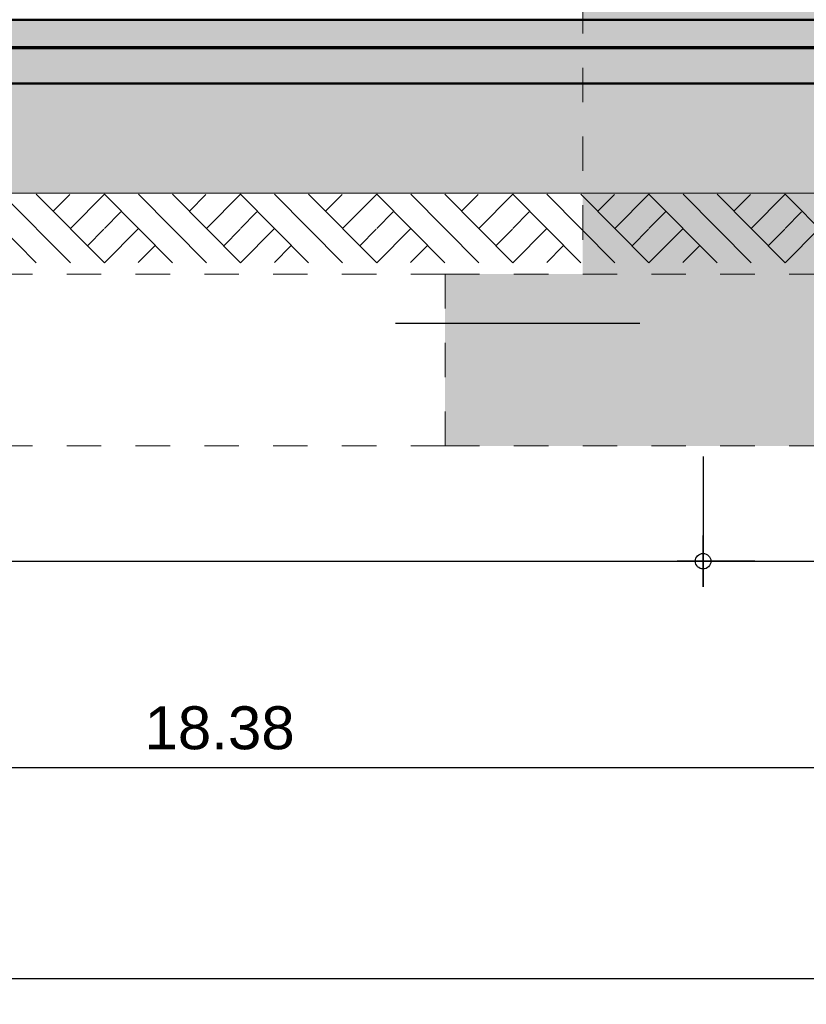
# Model space of a CAD drawing. Header units: metres. Extents: x 1316.5 to 1415.3, y -94.1 to -52.
# Tile 144 of 256: x 1351.4 to 1353.7, y -65.4 to -62.5. Entities that reach past the tile are written whole.
import ezdxf

# ---------------------------------------------------------------- set-up
doc = ezdxf.new("R2010")
doc.units = ezdxf.units.M
doc.header["$PDMODE"] = 65
doc.linetypes.add('AUSGEZOGEN', pattern=[0])
doc.linetypes.add('VERDECKT2_S2', pattern=[0.03, 0.02, -0.01])
for name, color, linetype, lineweight in [('XR$11$Allgemein', 4, 'AUSGEZOGEN', 13), ('XR$11$Muster', 4, 'AUSGEZOGEN', 13), ('XR$11$Wand', 1, 'AUSGEZOGEN', 50), ('XR$12$Maßlinie 1_50', 7, 'AUSGEZOGEN', 25), ('XR$13$Allgemein', 4, 'AUSGEZOGEN', 13), ('XR$13$Design', 4, 'AUSGEZOGEN', 13), ('XR$13$Muster', 4, 'AUSGEZOGEN', 13), ('XR$13$Möblierung', 4, 'AUSGEZOGEN', 13), ('XR$13$Wand', 1, 'AUSGEZOGEN', 50)]:
    doc.layers.add(name, color=color, linetype=linetype, lineweight=lineweight)
doc.styles.add('ARIAL', font='arial.ttf')
doc.dimstyles.new('DIMSTYLE_53', dxfattribs={"dimtxt": 0.125, "dimasz": 0.15, "dimexe": 0, "dimexo": 0, "dimgap": 0.0625, "dimtad": 2, "dimrnd": 0.005, "dimzin": 4, "dimdsep": 46, "dimtxsty": 'ARIAL', "dimblk1": 'ALL_ML_KREIS', "dimblk2": 'ALL_ML_KREIS', "dimsah": 1, "dimcen": 0, "dimclrd": 3, "dimclre": 3, "dimclrt": 3, "dimadec": 0, "dimazin": 0, "dimtfac": 1, "dimtdec": 0, "dimtix": 1, "dimtmove": 2, "dimatfit": 3, "dimfxl": 0, "dimtzin": 0, "dimlwd": 0, "dimlwe": 25, "dimarcsym": 0})
doc.dimstyles.new('DIMSTYLE_54', dxfattribs={"dimtxt": 0.125, "dimasz": 0.15, "dimexe": 0, "dimexo": 0, "dimgap": 0.0625, "dimtad": 2, "dimrnd": 0.005, "dimzin": 4, "dimdsep": 46, "dimtxsty": 'ARIAL', "dimblk1": 'ALL_ML_KREIS', "dimblk2": 'ALL_ML_KREIS', "dimsah": 1, "dimcen": 0, "dimclrd": 3, "dimclre": 3, "dimclrt": 3, "dimadec": 0, "dimazin": 0, "dimtfac": 1, "dimtdec": 0, "dimtix": 1, "dimtmove": 2, "dimatfit": 3, "dimfxl": 0, "dimtzin": 0, "dimlwd": 0, "dimlwe": 25, "dimarcsym": 0})
doc.dimstyles.new('DIMSTYLE_59', dxfattribs={"dimtxt": 0.175, "dimasz": 0.15, "dimexe": 0, "dimexo": 0, "dimgap": 0.0875, "dimtad": 2, "dimrnd": 0.005, "dimzin": 4, "dimdsep": 46, "dimtxsty": 'ARIAL', "dimblk1": 'ALL_ML_KREIS', "dimblk2": 'ALL_ML_KREIS', "dimsah": 1, "dimcen": 0, "dimclrd": 3, "dimclre": 3, "dimclrt": 3, "dimadec": 0, "dimazin": 0, "dimtfac": 1, "dimtdec": 0, "dimtix": 1, "dimtmove": 2, "dimatfit": 3, "dimfxl": 0, "dimtzin": 0, "dimlwd": 0, "dimlwe": 25, "dimarcsym": 0})

# ---------------------------------------------------------------- blocks, each defined once
blk = doc.blocks.new('ALL_ML_KREIS')
at = {"color": 0, "linetype": 'ByBlock', "lineweight": -2}
for p, q in [((0, -0.5), (0, 0.5)), ((-1, 0), (0.5, 0))]:
    blk.add_line(p, q, dxfattribs=at)
blk.add_circle((0, 0), 0.15, dxfattribs=at)
blk = doc.blocks.new('*D764')
at = {"layer": 'DEFPOINTS', "color": 3, "linetype": 'AUSGEZOGEN', "lineweight": 25, "transparency": 33554687}
for p in [(1361.1501, -55.5733), (1342.7701, -56.5768), (1342.7701, -64.661)]:
    blk.add_point(p, dxfattribs=at)
at = {"layer": 'XR$12$Maßlinie 1_50', "color": 3, "linetype": 'AUSGEZOGEN', "lineweight": -2, "transparency": 33554687}
for p, q in [((1342.7701, -64.361), (1342.7701, -64.661)), ((1361.1501, -64.361), (1361.1501, -64.661)), ((1342.7701, -64.661), (1361.1501, -64.661))]:
    blk.add_line(p, q, dxfattribs=at)
at = {"layer": 'XR$12$Maßlinie 1_50', "color": 3, "linetype": 'AUSGEZOGEN', "lineweight": 25, "transparency": 33554687, "xscale": 0.15, "yscale": 0.15, "zscale": 0.15, "rotation": 180}
blk.add_blockref('ALL_ML_KREIS', (1342.7701, -64.661), dxfattribs=at)
at = {"layer": 'XR$12$Maßlinie 1_50', "color": 3, "linetype": 'AUSGEZOGEN', "lineweight": 25, "transparency": 33554687, "xscale": 0.15, "yscale": 0.15, "zscale": 0.15}
blk.add_blockref('ALL_ML_KREIS', (1361.1501, -64.661), dxfattribs=at)
at = {"layer": 'XR$12$Maßlinie 1_50', "color": 3, "linetype": 'AUSGEZOGEN', "lineweight": 25, "transparency": 33554687, "insert": (1351.9642, -64.5463), "char_height": 0.125, "width": 0.625, "attachment_point": 5, "style": 'ARIAL'}
blk.add_mtext('\\A1;{\\A1;{18.38\\H0.082500;\\S^ ;}}', dxfattribs=at)
blk = doc.blocks.new('*D769')
at = {"layer": 'DEFPOINTS', "color": 3, "linetype": 'AUSGEZOGEN', "lineweight": 25, "transparency": 33554687}
for p in [(1348.3701, -58.965), (1353.3701, -59.1463), (1348.3701, -64.0607)]:
    blk.add_point(p, dxfattribs=at)
at = {"layer": 'XR$12$Maßlinie 1_50', "color": 3, "linetype": 'AUSGEZOGEN', "lineweight": -2, "transparency": 33554687}
for p, q in [((1348.3701, -63.7557), (1348.3701, -64.0607)), ((1353.3701, -63.7557), (1353.3701, -64.0607)), ((1348.3701, -64.0607), (1353.3701, -64.0607))]:
    blk.add_line(p, q, dxfattribs=at)
at = {"layer": 'XR$12$Maßlinie 1_50', "color": 3, "linetype": 'AUSGEZOGEN', "lineweight": 25, "transparency": 33554687, "xscale": 0.15, "yscale": 0.15, "zscale": 0.15, "rotation": 180}
blk.add_blockref('ALL_ML_KREIS', (1348.3701, -64.0607), dxfattribs=at)
at = {"layer": 'XR$12$Maßlinie 1_50', "color": 3, "linetype": 'AUSGEZOGEN', "lineweight": 25, "transparency": 33554687, "xscale": 0.15, "yscale": 0.15, "zscale": 0.15}
blk.add_blockref('ALL_ML_KREIS', (1353.3701, -64.0607), dxfattribs=at)
at = {"layer": 'XR$12$Maßlinie 1_50', "color": 3, "linetype": 'AUSGEZOGEN', "lineweight": 25, "transparency": 33554687, "insert": (1350.8794, -63.9461), "char_height": 0.125, "width": 0.5, "attachment_point": 5, "style": 'ARIAL'}
blk.add_mtext('\\A1;{\\A1;{5.00\\H0.082500;\\S^ ;}}', dxfattribs=at)
blk = doc.blocks.new('*D770')
at = {"layer": 'DEFPOINTS', "color": 3, "linetype": 'AUSGEZOGEN', "lineweight": 25, "transparency": 33554687}
for p in [(1358.3701, -59.0865), (1353.3701, -59.1463), (1353.3701, -64.0607)]:
    blk.add_point(p, dxfattribs=at)
at = {"layer": 'XR$12$Maßlinie 1_50', "color": 3, "linetype": 'AUSGEZOGEN', "lineweight": -2, "transparency": 33554687}
for p, q in [((1353.3701, -63.7557), (1353.3701, -64.0607)), ((1358.3701, -63.7557), (1358.3701, -64.0607)), ((1353.3701, -64.0607), (1358.3701, -64.0607))]:
    blk.add_line(p, q, dxfattribs=at)
at = {"layer": 'XR$12$Maßlinie 1_50', "color": 3, "linetype": 'AUSGEZOGEN', "lineweight": 25, "transparency": 33554687, "xscale": 0.15, "yscale": 0.15, "zscale": 0.15, "rotation": 180}
blk.add_blockref('ALL_ML_KREIS', (1353.3701, -64.0607), dxfattribs=at)
at = {"layer": 'XR$12$Maßlinie 1_50', "color": 3, "linetype": 'AUSGEZOGEN', "lineweight": 25, "transparency": 33554687, "xscale": 0.15, "yscale": 0.15, "zscale": 0.15}
blk.add_blockref('ALL_ML_KREIS', (1358.3701, -64.0607), dxfattribs=at)
at = {"layer": 'XR$12$Maßlinie 1_50', "color": 3, "linetype": 'AUSGEZOGEN', "lineweight": 25, "transparency": 33554687, "insert": (1355.8794, -63.9461), "char_height": 0.125, "width": 0.5, "attachment_point": 5, "style": 'ARIAL'}
blk.add_mtext('\\A1;{\\A1;{5.00\\H0.082500;\\S^ ;}}', dxfattribs=at)
blk = doc.blocks.new('*D795')
at = {"layer": 'DEFPOINTS', "color": 3, "linetype": 'AUSGEZOGEN', "lineweight": 25, "transparency": 33554687}
for p in [(1388.4801, -59.7858), (1342.7701, -60.2158), (1342.7701, -65.2751)]:
    blk.add_point(p, dxfattribs=at)
at = {"layer": 'XR$12$Maßlinie 1_50', "color": 3, "linetype": 'AUSGEZOGEN', "lineweight": -2, "transparency": 33554687}
for p, q in [((1342.7701, -64.9751), (1342.7701, -65.2751)), ((1388.4801, -64.9751), (1388.4801, -65.2751)), ((1342.7701, -65.2751), (1388.4801, -65.2751))]:
    blk.add_line(p, q, dxfattribs=at)
at = {"layer": 'XR$12$Maßlinie 1_50', "color": 3, "linetype": 'AUSGEZOGEN', "lineweight": 25, "transparency": 33554687, "xscale": 0.15, "yscale": 0.15, "zscale": 0.15, "rotation": 180}
blk.add_blockref('ALL_ML_KREIS', (1342.7701, -65.2751), dxfattribs=at)
at = {"layer": 'XR$12$Maßlinie 1_50', "color": 3, "linetype": 'AUSGEZOGEN', "lineweight": 25, "transparency": 33554687, "xscale": 0.15, "yscale": 0.15, "zscale": 0.15}
blk.add_blockref('ALL_ML_KREIS', (1388.4801, -65.2751), dxfattribs=at)
at = {"layer": 'XR$12$Maßlinie 1_50', "color": 3, "linetype": 'AUSGEZOGEN', "lineweight": 25, "transparency": 33554687, "insert": (1365.6454, -65.1346), "char_height": 0.175, "width": 0.875, "attachment_point": 5, "style": 'ARIAL'}
blk.add_mtext('\\A1;{\\fArial|i0|b1;\\A1;{45.71\\H0.115500;\\S^ ;}}', dxfattribs=at)
blk = doc.blocks.new('MUSTERELEMENT_102')
at = {"layer": 'XR$13$Design', "color": 52, "linetype": 'AUSGEZOGEN', "lineweight": 13, "transparency": 33554687}
for p, q in [((1351.2334, -62.9923), (1351.4313, -63.1923)), ((1351.3324, -62.9923), (1351.5303, -63.1923)), ((1351.4313, -62.9923), (1351.6293, -63.1923)), ((1351.4804, -63.0421), (1351.5287, -62.9935)), ((1351.5303, -63.0923), (1351.6293, -62.9923)), ((1351.6293, -62.9923), (1351.8272, -63.1923)), ((1351.7282, -62.9923), (1351.9262, -63.1923)), ((1351.8272, -62.9923), (1352.0251, -63.1923)), ((1351.8763, -63.0421), (1351.9246, -62.9935)), ((1351.9262, -63.0923), (1352.0251, -62.9923)), ((1352.0251, -62.9923), (1352.2231, -63.1923)), ((1352.1241, -62.9923), (1352.322, -63.1923)), ((1352.2231, -62.9923), (1352.421, -63.1923)), ((1352.2722, -63.0421), (1352.3205, -62.9935)), ((1352.322, -63.0923), (1352.421, -62.9923)), ((1352.421, -62.9923), (1352.619, -63.1923)), ((1352.52, -62.9923), (1352.7179, -63.1923)), ((1352.619, -62.9923), (1352.8169, -63.1923)), ((1352.668, -63.0421), (1352.7163, -62.9935)), ((1352.7179, -63.0923), (1352.8169, -62.9923)), ((1352.8169, -62.9923), (1353.0148, -63.1923)), ((1352.9159, -62.9923), (1353.1138, -63.1923)), ((1353.0148, -62.9923), (1353.2128, -63.1923)), ((1353.0639, -63.0421), (1353.1122, -62.9935)), ((1353.1138, -63.0923), (1353.2128, -62.9923)), ((1353.2128, -62.9923), (1353.4107, -63.1923)), ((1353.3117, -62.9923), (1353.5097, -63.1923)), ((1353.4107, -62.9923), (1353.6086, -63.1923)), ((1353.4598, -63.0421), (1353.5081, -62.9935)), ((1353.5097, -63.0923), (1353.6086, -62.9923)), ((1353.6086, -62.9923), (1353.8066, -63.1923)), ((1351.6293, -63.0923), (1351.6772, -63.0437)), ((1352.0251, -63.0923), (1352.073, -63.0437)), ((1352.421, -63.0923), (1352.4689, -63.0437)), ((1352.8169, -63.0923), (1352.8648, -63.0437)), ((1353.2128, -63.0923), (1353.2607, -63.0437)), ((1353.6086, -63.0923), (1353.6565, -63.0437)), ((1351.5802, -63.1425), (1351.6281, -63.0941)), ((1351.6293, -63.1923), (1351.7282, -63.0923)), ((1351.9761, -63.1425), (1352.024, -63.0941)), ((1352.0251, -63.1923), (1352.1241, -63.0923)), ((1352.3719, -63.1425), (1352.4198, -63.0941)), ((1352.421, -63.1923), (1352.52, -63.0923)), ((1352.7678, -63.1425), (1352.8157, -63.0941)), ((1352.8169, -63.1923), (1352.9159, -63.0923)), ((1353.1637, -63.1425), (1353.2116, -63.0941)), ((1353.2128, -63.1923), (1353.3117, -63.0923)), ((1353.5595, -63.1425), (1353.6074, -63.0941)), ((1353.6086, -63.1923), (1353.7076, -63.0923)), ((1351.7278, -63.1913), (1351.7757, -63.1427)), ((1352.1237, -63.1913), (1352.1716, -63.1427)), ((1352.5196, -63.1913), (1352.5675, -63.1427)), ((1352.9155, -63.1913), (1352.9634, -63.1427)), ((1353.3113, -63.1913), (1353.3592, -63.1427))]:
    blk.add_line(p, q, dxfattribs=at)
blk = doc.blocks.new('MUSTERELEMENT_103')
at = {"layer": 'XR$13$Design', "color": 4, "linetype": 'AUSGEZOGEN', "lineweight": 13, "transparency": 33554687}
for p, q in [((1351.3063, -62.5648), (1351.3862, -62.5648)), ((1351.3063, -62.5698), (1351.3862, -62.5698)), ((1351.3862, -62.5648), (1351.4661, -62.5648)), ((1351.3862, -62.5648), (1351.3862, -62.5698)), ((1351.3862, -62.5648), (1351.3862, -62.5698)), ((1351.3862, -62.5658), (1351.4261, -62.5658)), ((1351.3862, -62.5668), (1351.4261, -62.5668)), ((1351.3862, -62.5678), (1351.4261, -62.5678)), ((1351.3862, -62.5688), (1351.4261, -62.5688)), ((1351.3862, -62.5698), (1351.4661, -62.5698)), ((1351.4261, -62.5648), (1351.4261, -62.5698)), ((1351.4661, -62.5648), (1351.5459, -62.5648)), ((1351.4661, -62.5648), (1351.4661, -62.5698)), ((1351.4661, -62.5648), (1351.4661, -62.5698)), ((1351.4661, -62.5658), (1351.506, -62.5658)), ((1351.4661, -62.5668), (1351.506, -62.5668)), ((1351.4661, -62.5678), (1351.506, -62.5678)), ((1351.4661, -62.5688), (1351.506, -62.5688)), ((1351.4661, -62.5698), (1351.5459, -62.5698)), ((1351.506, -62.5648), (1351.506, -62.5698)), ((1351.5459, -62.5648), (1351.6258, -62.5648)), ((1351.5459, -62.5648), (1351.5459, -62.5698)), ((1351.5459, -62.5648), (1351.5459, -62.5698)), ((1351.5459, -62.5658), (1351.5859, -62.5658)), ((1351.5459, -62.5668), (1351.5859, -62.5668)), ((1351.5459, -62.5678), (1351.5859, -62.5678)), ((1351.5459, -62.5688), (1351.5859, -62.5688)), ((1351.5459, -62.5698), (1351.6258, -62.5698)), ((1351.5859, -62.5648), (1351.5859, -62.5698)), ((1351.6258, -62.5648), (1351.7057, -62.5648)), ((1351.6258, -62.5648), (1351.6258, -62.5698)), ((1351.6258, -62.5648), (1351.6258, -62.5698)), ((1351.6258, -62.5658), (1351.6657, -62.5658)), ((1351.6258, -62.5668), (1351.6657, -62.5668)), ((1351.6258, -62.5678), (1351.6657, -62.5678)), ((1351.6258, -62.5688), (1351.6657, -62.5688)), ((1351.6258, -62.5698), (1351.7057, -62.5698)), ((1351.6657, -62.5648), (1351.6657, -62.5698)), ((1351.7057, -62.5648), (1351.7855, -62.5648)), ((1351.7057, -62.5648), (1351.7057, -62.5698)), ((1351.7057, -62.5648), (1351.7057, -62.5698)), ((1351.7057, -62.5658), (1351.7456, -62.5658)), ((1351.7057, -62.5668), (1351.7456, -62.5668)), ((1351.7057, -62.5678), (1351.7456, -62.5678)), ((1351.7057, -62.5688), (1351.7456, -62.5688)), ((1351.7057, -62.5698), (1351.7855, -62.5698)), ((1351.7456, -62.5648), (1351.7456, -62.5698)), ((1351.7855, -62.5648), (1351.8654, -62.5648)), ((1351.7855, -62.5648), (1351.7855, -62.5698)), ((1351.7855, -62.5648), (1351.7855, -62.5698)), ((1351.7855, -62.5658), (1351.8255, -62.5658)), ((1351.7855, -62.5668), (1351.8255, -62.5668)), ((1351.7855, -62.5678), (1351.8255, -62.5678)), ((1351.7855, -62.5688), (1351.8255, -62.5688)), ((1351.7855, -62.5698), (1351.8654, -62.5698)), ((1351.8255, -62.5648), (1351.8255, -62.5698)), ((1351.8654, -62.5648), (1351.9453, -62.5648)), ((1351.8654, -62.5648), (1351.8654, -62.5698)), ((1351.8654, -62.5648), (1351.8654, -62.5698)), ((1351.8654, -62.5658), (1351.9053, -62.5658)), ((1351.8654, -62.5668), (1351.9053, -62.5668)), ((1351.8654, -62.5678), (1351.9053, -62.5678)), ((1351.8654, -62.5688), (1351.9053, -62.5688)), ((1351.8654, -62.5698), (1351.9453, -62.5698)), ((1351.9053, -62.5648), (1351.9053, -62.5698)), ((1351.9453, -62.5648), (1352.0251, -62.5648)), ((1351.9453, -62.5648), (1351.9453, -62.5698)), ((1351.9453, -62.5648), (1351.9453, -62.5698)), ((1351.9453, -62.5658), (1351.9852, -62.5658)), ((1351.9453, -62.5668), (1351.9852, -62.5668)), ((1351.9453, -62.5678), (1351.9852, -62.5678)), ((1351.9453, -62.5688), (1351.9852, -62.5688)), ((1351.9453, -62.5698), (1352.0251, -62.5698)), ((1351.9852, -62.5648), (1351.9852, -62.5698)), ((1352.0251, -62.5648), (1352.105, -62.5648)), ((1352.0251, -62.5648), (1352.0251, -62.5698)), ((1352.0251, -62.5648), (1352.0251, -62.5698)), ((1352.0251, -62.5658), (1352.0651, -62.5658)), ((1352.0251, -62.5668), (1352.0651, -62.5668)), ((1352.0251, -62.5678), (1352.0651, -62.5678)), ((1352.0251, -62.5688), (1352.0651, -62.5688)), ((1352.0251, -62.5698), (1352.105, -62.5698)), ((1352.0651, -62.5648), (1352.0651, -62.5698)), ((1352.105, -62.5648), (1352.1849, -62.5648)), ((1352.105, -62.5648), (1352.105, -62.5698)), ((1352.105, -62.5648), (1352.105, -62.5698)), ((1352.105, -62.5658), (1352.1449, -62.5658)), ((1352.105, -62.5668), (1352.1449, -62.5668)), ((1352.105, -62.5678), (1352.1449, -62.5678)), ((1352.105, -62.5688), (1352.1449, -62.5688)), ((1352.105, -62.5698), (1352.1849, -62.5698)), ((1352.1449, -62.5648), (1352.1449, -62.5698)), ((1352.1849, -62.5648), (1352.2648, -62.5648)), ((1352.1849, -62.5648), (1352.1849, -62.5698)), ((1352.1849, -62.5648), (1352.1849, -62.5698)), ((1352.1849, -62.5658), (1352.2248, -62.5658)), ((1352.1849, -62.5668), (1352.2248, -62.5668)), ((1352.1849, -62.5678), (1352.2248, -62.5678)), ((1352.1849, -62.5688), (1352.2248, -62.5688)), ((1352.1849, -62.5698), (1352.2648, -62.5698)), ((1352.2248, -62.5648), (1352.2248, -62.5698)), ((1352.2648, -62.5648), (1352.3446, -62.5648)), ((1352.2648, -62.5648), (1352.2648, -62.5698)), ((1352.2648, -62.5648), (1352.2648, -62.5698)), ((1352.2648, -62.5658), (1352.3047, -62.5658)), ((1352.2648, -62.5668), (1352.3047, -62.5668)), ((1352.2648, -62.5678), (1352.3047, -62.5678)), ((1352.2648, -62.5688), (1352.3047, -62.5688)), ((1352.2648, -62.5698), (1352.3446, -62.5698)), ((1352.3047, -62.5648), (1352.3047, -62.5698)), ((1352.3446, -62.5648), (1352.4245, -62.5648)), ((1352.3446, -62.5648), (1352.3446, -62.5698)), ((1352.3446, -62.5648), (1352.3446, -62.5698)), ((1352.3446, -62.5658), (1352.3846, -62.5658)), ((1352.3446, -62.5668), (1352.3846, -62.5668)), ((1352.3446, -62.5678), (1352.3846, -62.5678)), ((1352.3446, -62.5688), (1352.3846, -62.5688)), ((1352.3446, -62.5698), (1352.4245, -62.5698)), ((1352.3846, -62.5648), (1352.3846, -62.5698)), ((1352.4245, -62.5648), (1352.5044, -62.5648)), ((1352.4245, -62.5648), (1352.4245, -62.5698)), ((1352.4245, -62.5648), (1352.4245, -62.5698)), ((1352.4245, -62.5658), (1352.4644, -62.5658)), ((1352.4245, -62.5668), (1352.4644, -62.5668)), ((1352.4245, -62.5678), (1352.4644, -62.5678)), ((1352.4245, -62.5688), (1352.4644, -62.5688)), ((1352.4245, -62.5698), (1352.5044, -62.5698)), ((1352.4644, -62.5648), (1352.4644, -62.5698)), ((1352.5044, -62.5648), (1352.5842, -62.5648)), ((1352.5044, -62.5648), (1352.5044, -62.5698)), ((1352.5044, -62.5648), (1352.5044, -62.5698)), ((1352.5044, -62.5658), (1352.5443, -62.5658)), ((1352.5044, -62.5668), (1352.5443, -62.5668)), ((1352.5044, -62.5678), (1352.5443, -62.5678)), ((1352.5044, -62.5688), (1352.5443, -62.5688)), ((1352.5044, -62.5698), (1352.5842, -62.5698)), ((1352.5443, -62.5648), (1352.5443, -62.5698)), ((1352.5842, -62.5648), (1352.6641, -62.5648)), ((1352.5842, -62.5648), (1352.5842, -62.5698)), ((1352.5842, -62.5648), (1352.5842, -62.5698)), ((1352.5842, -62.5658), (1352.6242, -62.5658)), ((1352.5842, -62.5668), (1352.6242, -62.5668)), ((1352.5842, -62.5678), (1352.6242, -62.5678)), ((1352.5842, -62.5688), (1352.6242, -62.5688)), ((1352.5842, -62.5698), (1352.6641, -62.5698)), ((1352.6242, -62.5648), (1352.6242, -62.5698)), ((1352.6641, -62.5648), (1352.744, -62.5648)), ((1352.6641, -62.5648), (1352.6641, -62.5698)), ((1352.6641, -62.5648), (1352.6641, -62.5698)), ((1352.6641, -62.5658), (1352.704, -62.5658)), ((1352.6641, -62.5668), (1352.704, -62.5668)), ((1352.6641, -62.5678), (1352.704, -62.5678)), ((1352.6641, -62.5688), (1352.704, -62.5688)), ((1352.6641, -62.5698), (1352.744, -62.5698)), ((1352.704, -62.5648), (1352.704, -62.5698)), ((1352.744, -62.5648), (1352.8238, -62.5648)), ((1352.744, -62.5648), (1352.744, -62.5698)), ((1352.744, -62.5648), (1352.744, -62.5698)), ((1352.744, -62.5658), (1352.7839, -62.5658)), ((1352.744, -62.5668), (1352.7839, -62.5668)), ((1352.744, -62.5678), (1352.7839, -62.5678)), ((1352.744, -62.5688), (1352.7839, -62.5688)), ((1352.744, -62.5698), (1352.8238, -62.5698)), ((1352.7839, -62.5648), (1352.7839, -62.5698)), ((1352.8238, -62.5648), (1352.9037, -62.5648)), ((1352.8238, -62.5648), (1352.8238, -62.5698)), ((1352.8238, -62.5648), (1352.8238, -62.5698)), ((1352.8238, -62.5658), (1352.8638, -62.5658)), ((1352.8238, -62.5668), (1352.8638, -62.5668)), ((1352.8238, -62.5678), (1352.8638, -62.5678)), ((1352.8238, -62.5688), (1352.8638, -62.5688)), ((1352.8238, -62.5698), (1352.9037, -62.5698)), ((1352.8638, -62.5648), (1352.8638, -62.5698)), ((1352.9037, -62.5648), (1352.9836, -62.5648)), ((1352.9037, -62.5648), (1352.9037, -62.5698)), ((1352.9037, -62.5648), (1352.9037, -62.5698)), ((1352.9037, -62.5658), (1352.9436, -62.5658)), ((1352.9037, -62.5668), (1352.9436, -62.5668)), ((1352.9037, -62.5678), (1352.9436, -62.5678)), ((1352.9037, -62.5688), (1352.9436, -62.5688)), ((1352.9037, -62.5698), (1352.9836, -62.5698)), ((1352.9436, -62.5648), (1352.9436, -62.5698)), ((1352.9836, -62.5648), (1353.0634, -62.5648)), ((1352.9836, -62.5648), (1352.9836, -62.5698)), ((1352.9836, -62.5648), (1352.9836, -62.5698)), ((1352.9836, -62.5658), (1353.0235, -62.5658)), ((1352.9836, -62.5668), (1353.0235, -62.5668)), ((1352.9836, -62.5678), (1353.0235, -62.5678)), ((1352.9836, -62.5688), (1353.0235, -62.5688)), ((1352.9836, -62.5698), (1353.0634, -62.5698)), ((1353.0235, -62.5648), (1353.0235, -62.5698)), ((1353.0634, -62.5648), (1353.1433, -62.5648)), ((1353.0634, -62.5648), (1353.0634, -62.5698)), ((1353.0634, -62.5648), (1353.0634, -62.5698)), ((1353.0634, -62.5658), (1353.1034, -62.5658)), ((1353.0634, -62.5668), (1353.1034, -62.5668)), ((1353.0634, -62.5678), (1353.1034, -62.5678)), ((1353.0634, -62.5688), (1353.1034, -62.5688)), ((1353.0634, -62.5698), (1353.1433, -62.5698)), ((1353.1034, -62.5648), (1353.1034, -62.5698)), ((1353.1433, -62.5648), (1353.2232, -62.5648)), ((1353.1433, -62.5648), (1353.1433, -62.5698)), ((1353.1433, -62.5648), (1353.1433, -62.5698)), ((1353.1433, -62.5658), (1353.1832, -62.5658)), ((1353.1433, -62.5668), (1353.1832, -62.5668)), ((1353.1433, -62.5678), (1353.1832, -62.5678)), ((1353.1433, -62.5688), (1353.1832, -62.5688)), ((1353.1433, -62.5698), (1353.2232, -62.5698)), ((1353.1832, -62.5648), (1353.1832, -62.5698)), ((1353.2232, -62.5648), (1353.303, -62.5648)), ((1353.2232, -62.5648), (1353.2232, -62.5698)), ((1353.2232, -62.5648), (1353.2232, -62.5698)), ((1353.2232, -62.5658), (1353.2631, -62.5658)), ((1353.2232, -62.5668), (1353.2631, -62.5668)), ((1353.2232, -62.5678), (1353.2631, -62.5678)), ((1353.2232, -62.5688), (1353.2631, -62.5688)), ((1353.2232, -62.5698), (1353.303, -62.5698)), ((1353.2631, -62.5648), (1353.2631, -62.5698)), ((1353.303, -62.5648), (1353.3829, -62.5648)), ((1353.303, -62.5648), (1353.303, -62.5698)), ((1353.303, -62.5648), (1353.303, -62.5698)), ((1353.303, -62.5658), (1353.343, -62.5658)), ((1353.303, -62.5668), (1353.343, -62.5668)), ((1353.303, -62.5678), (1353.343, -62.5678)), ((1353.303, -62.5688), (1353.343, -62.5688)), ((1353.303, -62.5698), (1353.3829, -62.5698)), ((1353.343, -62.5648), (1353.343, -62.5698)), ((1353.3829, -62.5648), (1353.4628, -62.5648)), ((1353.3829, -62.5648), (1353.3829, -62.5698)), ((1353.3829, -62.5648), (1353.3829, -62.5698)), ((1353.3829, -62.5658), (1353.4228, -62.5658)), ((1353.3829, -62.5668), (1353.4228, -62.5668)), ((1353.3829, -62.5678), (1353.4228, -62.5678)), ((1353.3829, -62.5688), (1353.4228, -62.5688)), ((1353.3829, -62.5698), (1353.4628, -62.5698)), ((1353.4228, -62.5648), (1353.4228, -62.5698)), ((1353.4628, -62.5648), (1353.5426, -62.5648)), ((1353.4628, -62.5648), (1353.4628, -62.5698)), ((1353.4628, -62.5648), (1353.4628, -62.5698)), ((1353.4628, -62.5658), (1353.5027, -62.5658)), ((1353.4628, -62.5668), (1353.5027, -62.5668)), ((1353.4628, -62.5678), (1353.5027, -62.5678)), ((1353.4628, -62.5688), (1353.5027, -62.5688)), ((1353.4628, -62.5698), (1353.5426, -62.5698)), ((1353.5027, -62.5648), (1353.5027, -62.5698)), ((1353.5426, -62.5648), (1353.6225, -62.5648)), ((1353.5426, -62.5648), (1353.5426, -62.5698)), ((1353.5426, -62.5648), (1353.5426, -62.5698)), ((1353.5426, -62.5658), (1353.5826, -62.5658)), ((1353.5426, -62.5668), (1353.5826, -62.5668)), ((1353.5426, -62.5678), (1353.5826, -62.5678)), ((1353.5426, -62.5688), (1353.5826, -62.5688)), ((1353.5426, -62.5698), (1353.6225, -62.5698)), ((1353.5826, -62.5648), (1353.5826, -62.5698)), ((1353.6225, -62.5648), (1353.7024, -62.5648)), ((1353.6225, -62.5648), (1353.6225, -62.5698)), ((1353.6225, -62.5648), (1353.6225, -62.5698)), ((1353.6225, -62.5658), (1353.6624, -62.5658)), ((1353.6225, -62.5668), (1353.6624, -62.5668)), ((1353.6225, -62.5678), (1353.6624, -62.5678)), ((1353.6225, -62.5688), (1353.6624, -62.5688)), ((1353.6225, -62.5698), (1353.7024, -62.5698)), ((1353.6624, -62.5648), (1353.6624, -62.5698))]:
    blk.add_line(p, q, dxfattribs=at)

msp = doc.modelspace()

# ---------------------------------------------------------------- hatches: boundary and pattern name
at = {"layer": 'XR$13$Muster', "linetype": 'AUSGEZOGEN', "lineweight": 13, "transparency": 33554687}
h = msp.add_hatch(dxfattribs=at)
h.set_pattern_fill('MUSTER', color=4, scale=0.075, angle=45, style=0, pattern_type=2)
h.set_pattern_definition([(45, (-1e-17, 0.21213), (-8e-18, 0.106066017), [0.075, -0.075]), (135, (-1e-17, 0.21213), (-0.106066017, 8e-18), [0.075, -0.075])])
h.paths.add_polyline_path([(1342.9401, -62.565), (1361.1301, -62.565), (1361.1301, -62.485), (1342.9401, -62.485)], flags=0)
h = msp.add_hatch(dxfattribs=at)
h.set_pattern_fill('MUSTER', color=52, scale=0.0375, style=0, pattern_type=2)
h.set_pattern_definition([(0, (0.075, 0.075), (0.0375, 0.0375), [0.0375, -0.0375]), (90, (0.075, 0.075), (-0.0375, 0.0375), [0.0375, -0.0375])])
h.paths.add_polyline_path([(1361.1301, -62.5701), (1342.9201, -62.5701), (1342.9201, -62.6701), (1361.1301, -62.6701)], flags=0)
at = {"layer": 'XR$13$Möblierung', "linetype": 'AUSGEZOGEN', "lineweight": 25, "transparency": 33554687}
msp.add_hatch(color=254, dxfattribs=at).paths.add_polyline_path([(1353.0201, -55.9674), (1353.0201, -63.2251), (1352.6201, -63.2251), (1352.6201, -63.7251), (1354.1201, -63.7251), (1354.1201, -63.2251), (1353.7201, -63.2251), (1353.7201, -55.9674), (1353.5001, -55.9674), (1353.5001, -56.7113), (1353.2401, -56.7113), (1353.2401, -55.9674)])
at = {"layer": 'XR$13$Wand', "linetype": 'AUSGEZOGEN', "lineweight": 13, "transparency": 33554687}
h = msp.add_hatch(dxfattribs=at)
h.set_pattern_fill('MUSTER', color=4, scale=0.12, angle=315, style=0, pattern_type=2)
h.set_pattern_definition([(315, (0.33941, -9e-17), (0.169705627, -4e-17), [0.12, -0.12]), (45, (0.33941, -9e-17), (4e-17, 0.169705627), [0.12, -0.12])])
h.paths.add_polyline_path([(1342.9201, -62.9901), (1361.1301, -62.9901), (1361.1301, -62.6701), (1342.9201, -62.6701)], flags=0)

# ---------------------------------------------------------------- linework, layer by layer
at = {"layer": 'XR$11$Allgemein', "color": 4, "linetype": 'VERDECKT2_S2', "lineweight": 13, "transparency": 33554687}
for p, q in [((1352.6201, -63.2251), (1354.1201, -63.2251)), ((1352.6201, -63.7251), (1352.6201, -63.2251)), ((1352.6201, -63.7251), (1354.1201, -63.7251))]:
    msp.add_line(p, q, dxfattribs=at)
at = {"layer": 'XR$11$Muster', "color": 52, "linetype": 'AUSGEZOGEN', "lineweight": 13, "transparency": 33554687}
msp.add_line((1342.9201, -62.5701), (1361.1301, -62.5701), dxfattribs=at)
at = {"layer": 'XR$11$Wand', "color": 1, "linetype": 'AUSGEZOGEN', "lineweight": 50, "transparency": 33554687}
for p, q in [((1342.9401, -62.4851), (1361.1301, -62.4851)), ((1342.9201, -62.5651), (1361.1301, -62.5651)), ((1342.9201, -62.6701), (1361.1301, -62.6701))]:
    msp.add_line(p, q, dxfattribs=at)
at = {"layer": 'XR$11$Wand', "color": 4, "linetype": 'AUSGEZOGEN', "lineweight": 13, "transparency": 33554687}
msp.add_line((1342.9201, -62.9901), (1361.1301, -62.9901), dxfattribs=at)
at = {"layer": 'XR$12$Maßlinie 1_50', "color": 4, "linetype": 'AUSGEZOGEN', "lineweight": 25, "transparency": 33554687}
msp.add_line((1353.1863, -63.3691), (1352.4758, -63.3691), dxfattribs=at)
at = {"layer": 'XR$13$Allgemein', "color": 4, "linetype": 'VERDECKT2_S2', "lineweight": 13, "transparency": 33554687}
for p, q in [((1353.0201, -62.2251), (1353.0201, -63.2251)), ((1349.1201, -63.2251), (1352.6201, -63.2251)), ((1349.1201, -63.7251), (1352.6201, -63.7251))]:
    msp.add_line(p, q, dxfattribs=at)

# ---------------------------------------------------------------- block references
at = {"layer": 'XR$13$Design', "color": 4, "linetype": 'AUSGEZOGEN', "lineweight": 13, "transparency": 33554687}
msp.add_blockref('MUSTERELEMENT_103', (0, 0), dxfattribs=at)
at = {"layer": 'XR$13$Design', "color": 52, "linetype": 'AUSGEZOGEN', "lineweight": 13, "transparency": 33554687}
msp.add_blockref('MUSTERELEMENT_102', (0, 0), dxfattribs=at)

# ---------------------------------------------------------------- dimensions: what is measured, and where the dimension line sits
at = {"layer": 'XR$12$Maßlinie 1_50', "color": 3, "linetype": 'AUSGEZOGEN', "lineweight": 25, "transparency": 33554687}
for base, p1, p2, dimstyle, picture, middle in [((1361.1501, -64.661), (1342.7701, -64.361), (1361.1501, -64.361), 'DIMSTYLE_53', '*D764', (1351.9642, -64.5463)), ((1353.3701, -64.0607), (1348.3701, -63.7557), (1353.3701, -63.7557), 'DIMSTYLE_54', '*D769', (1350.8794, -63.9461)), ((1358.3701, -64.0607), (1353.3701, -63.7557), (1358.3701, -63.7557), 'DIMSTYLE_54', '*D770', (1355.8794, -63.9461)), ((1388.4801, -65.2751), (1342.7701, -64.9751), (1388.4801, -64.9751), 'DIMSTYLE_59', '*D795', (1365.6454, -65.1346))]:
    dim = msp.add_linear_dim(base=base, p1=p1, p2=p2, dimstyle=dimstyle, override={"dimpost": '<>', "dimclrd": 3, "dimclre": 3, "dimclrt": 3, "dimlwd": 0, "dimlwe": 25}, dxfattribs=at)
    dim.commit()
    dim.dimension.update_dxf_attribs({"geometry": picture, "text_midpoint": middle, "dimtype": 160})

doc.saveas('drawing.dxf')
